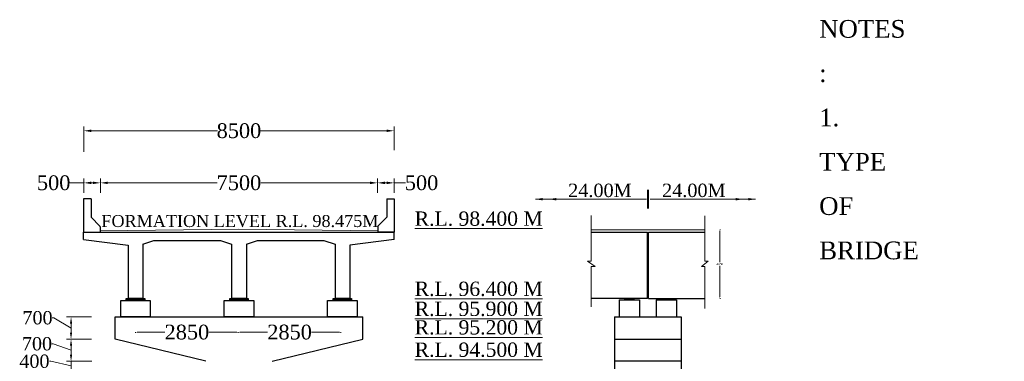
# Model space of a CAD drawing. Header units: millimetres. Extents: x 555781 to 21888299, y -694980 to 71431.
# Tile 7 of 10: x 21655024 to 21721657, y -234777 to -211641. Entities that reach past the tile are written whole.
import ezdxf
from ezdxf.enums import TextEntityAlignment as Align

# ---------------------------------------------------------------- set-up
doc = ezdxf.new("R2010")
doc.units = ezdxf.units.MM
doc.header["$LTSCALE"] = 1000
doc.header["$MEASUREMENT"] = 0
doc.layers.get('0').update_dxf_attribs({"color": 250})
for name, color, linetype in [('dimension', 71, 'Continuous'), ('plan', 12, 'Continuous'), ('reinforcement', 7, 'Continuous'), ('STRUCTURE', 7, 'Continuous'), ('text', 7, 'Continuous')]:
    doc.layers.add(name, color=color, linetype=linetype)
doc.styles.get("Standard").update_dxf_attribs({"font": 'times.ttf'})
doc.dimstyles.new('Abut-standard', dxfattribs={"dimtxt": 300, "dimasz": 200, "dimexe": 300, "dimexo": 50, "dimgap": 50, "dimtad": 0, "dimtih": 1, "dimtoh": 1, "dimdec": 0, "dimzin": 0, "dimdsep": 46, "dimtxsty": 'Standard', "dimblk": 'OBLIQUE', "dimcen": 0.09, "dimdle": 300, "dimclrd": 256, "dimclre": 256, "dimclrt": 256, "dimadec": 0, "dimazin": 0, "dimtp": 0.9995, "dimtm": 0.9995, "dimtfac": 1, "dimtdec": 0, "dimtix": 1, "dimtofl": 0, "dimtmove": 1, "dimatfit": 3, "dimfxl": 1, "dimtolj": 1, "dimtzin": 0, "dimlwd": 0, "dimlwe": 0, "dimarcsym": 0})
doc.dimstyles.new('pier', dxfattribs={"dimtxt": 150, "dimasz": 100, "dimexe": 50, "dimexo": 50, "dimgap": 50, "dimtad": 0, "dimtih": 1, "dimtoh": 1, "dimdec": 0, "dimzin": 0, "dimdsep": 46, "dimtxsty": 'Standard', "dimcen": 0.09, "dimclrd": 256, "dimclre": 256, "dimadec": 0, "dimazin": 0, "dimtfac": 1, "dimtdec": 0, "dimtix": 1, "dimtofl": 0, "dimtmove": 1, "dimatfit": 3, "dimfxl": 1, "dimtolj": 1, "dimtzin": 0, "dimlwd": 0, "dimlwe": 0, "dimarcsym": 0})

# ---------------------------------------------------------------- blocks, each defined once
blk = doc.blocks.new('*D245')
at = {"layer": 'Defpoints', "color": 0, "linetype": 'Continuous', "transparency": 16777216}
for p in [(21659362, -222691), (21659362, -223412), (21660487, -223412)]:
    blk.add_point(p, dxfattribs=at)
at = {"layer": 'dimension', "linetype": 'Continuous', "lineweight": 9, "transparency": 16777216}
for p, q in [((21659362, -223362), (21659362, -222391)), ((21660487, -223362), (21660487, -222391)), ((21658420, -222691), (21659362, -222691)), ((21659987, -222691), (21659862, -222691))]:
    blk.add_line(p, q, dxfattribs=at)
at = {"layer": 'dimension', "linetype": 'Continuous', "transparency": 16777216}
for points in [[(21659862, -222608), (21659862, -222774), (21659362, -222691)], [(21659987, -222608), (21659987, -222774), (21660487, -222691)]]:
    blk.add_solid(points, dxfattribs=at)
at = {"layer": 'dimension', "linetype": 'Continuous', "transparency": 16777216, "insert": (21657324, -222691), "char_height": 800, "attachment_point": 5}
blk.add_mtext('\\A1;{\\H1.25x;500}', dxfattribs=at)
blk = doc.blocks.new('*D246')
at = {"layer": 'Defpoints', "color": 0, "linetype": 'Continuous', "transparency": 16777216}
for p in [(21679237, -222691), (21660487, -223352), (21679237, -223415)]:
    blk.add_point(p, dxfattribs=at)
at = {"layer": 'dimension', "linetype": 'Continuous', "lineweight": 9, "transparency": 16777216}
for p, q in [((21660487, -223302), (21660487, -222391)), ((21679237, -223365), (21679237, -222391)), ((21660987, -222691), (21668389, -222691)), ((21678737, -222691), (21671335, -222691))]:
    blk.add_line(p, q, dxfattribs=at)
at = {"layer": 'dimension', "linetype": 'Continuous', "transparency": 16777216}
for points in [[(21660987, -222608), (21660987, -222774), (21660487, -222691)], [(21678737, -222608), (21678737, -222774), (21679237, -222691)]]:
    blk.add_solid(points, dxfattribs=at)
at = {"layer": 'dimension', "linetype": 'Continuous', "transparency": 16777216, "insert": (21669862, -222691), "char_height": 800, "attachment_point": 5}
blk.add_mtext('\\A1;{\\H1.25x;7500}', dxfattribs=at)
blk = doc.blocks.new('*D247')
at = {"layer": 'Defpoints', "color": 0, "linetype": 'Continuous', "transparency": 16777216}
for p in [(21680362, -222691), (21679237, -223412), (21680362, -223412)]:
    blk.add_point(p, dxfattribs=at)
at = {"layer": 'dimension', "linetype": 'Continuous', "lineweight": 9, "transparency": 16777216}
for p, q in [((21679237, -223362), (21679237, -222391)), ((21680362, -223362), (21680362, -222391)), ((21679737, -222691), (21679862, -222691)), ((21681124, -222691), (21680362, -222691))]:
    blk.add_line(p, q, dxfattribs=at)
at = {"layer": 'dimension', "linetype": 'Continuous', "transparency": 16777216}
for points in [[(21679737, -222608), (21679737, -222774), (21679237, -222691)], [(21679862, -222608), (21679862, -222774), (21680362, -222691)]]:
    blk.add_solid(points, dxfattribs=at)
at = {"layer": 'dimension', "linetype": 'Continuous', "transparency": 16777216, "insert": (21682220, -222691), "char_height": 800, "attachment_point": 5}
blk.add_mtext('\\A1;{\\H1.25x;500}', dxfattribs=at)
blk = doc.blocks.new('*D248')
at = {"layer": 'Defpoints', "color": 0, "linetype": 'Continuous', "transparency": 16777216}
for p in [(21680362, -219165), (21680362, -220523), (21659362, -220650)]:
    blk.add_point(p, dxfattribs=at)
at = {"layer": 'dimension', "linetype": 'Continuous', "lineweight": 9, "transparency": 16777216}
for p, q in [((21659362, -220600), (21659362, -218865)), ((21659862, -219165), (21668406, -219165)), ((21679862, -219165), (21671318, -219165)), ((21680362, -220473), (21680362, -218865))]:
    blk.add_line(p, q, dxfattribs=at)
at = {"layer": 'dimension', "linetype": 'Continuous', "transparency": 16777216}
for points in [[(21659862, -219082), (21659862, -219248), (21659362, -219165)], [(21679862, -219082), (21679862, -219248), (21680362, -219165)]]:
    blk.add_solid(points, dxfattribs=at)
at = {"layer": 'dimension', "linetype": 'Continuous', "transparency": 16777216, "insert": (21669862, -219165), "char_height": 800, "attachment_point": 5}
blk.add_mtext('\\A1;{\\H1.25x;8500}', dxfattribs=at)
blk = doc.blocks.new('*D254')
at = {"layer": 'Defpoints', "color": 0, "linetype": 'Continuous', "transparency": 16777216}
for p in [(21701384, -225864), (21702404, -225864), (21701384, -230514)]:
    blk.add_point(p, dxfattribs=at)
at = {"layer": 'reinforcement', "linetype": 'Continuous', "lineweight": 0, "transparency": 16777216}
for p, q in [((21702403, -225864), (21702454, -225864)), ((21702404, -225964), (21702404, -228063)), ((21702404, -230414), (21702404, -228315)), ((21702403, -230514), (21702454, -230514))]:
    blk.add_line(p, q, dxfattribs=at)
at = {"layer": 'reinforcement', "linetype": 'Continuous', "transparency": 16777216}
for points in [[(21702387, -225964), (21702420, -225964), (21702404, -225864)], [(21702387, -230414), (21702420, -230414), (21702404, -230514)]]:
    blk.add_solid(points, dxfattribs=at)
at = {"layer": 'reinforcement', "color": 0, "linetype": 'Continuous', "transparency": 16777216, "insert": (21702404, -228189), "char_height": 150, "attachment_point": 5}
blk.add_mtext('\\A1;4650', dxfattribs=at)
blk = doc.blocks.new('*D255')
at = {"layer": 'Defpoints', "color": 0, "linetype": 'Continuous', "transparency": 16777216}
for p in [(21662865, -231775), (21669815, -231775), (21669815, -232804)]:
    blk.add_point(p, dxfattribs=at)
at = {"layer": 'reinforcement', "linetype": 'Continuous', "lineweight": 0, "transparency": 16777216}
for p, q in [((21662865, -232803), (21662865, -232854)), ((21662965, -232804), (21664856, -232804)), ((21669715, -232804), (21667824, -232804)), ((21669815, -232803), (21669815, -232854))]:
    blk.add_line(p, q, dxfattribs=at)
at = {"layer": 'reinforcement', "linetype": 'Continuous', "transparency": 16777216}
for points in [[(21662965, -232787), (21662965, -232820), (21662865, -232804)], [(21669715, -232787), (21669715, -232820), (21669815, -232804)]]:
    blk.add_solid(points, dxfattribs=at)
at = {"layer": 'reinforcement', "color": 0, "linetype": 'Continuous', "transparency": 16777216, "insert": (21666340, -232804), "char_height": 150, "attachment_point": 5}
blk.add_mtext('\\A1;{\\H6.6667x;2850}', dxfattribs=at)
blk = doc.blocks.new('*D256')
at = {"layer": 'Defpoints', "color": 0, "linetype": 'Continuous', "transparency": 16777216}
for p in [(21669815, -231775), (21676764, -231775), (21676764, -232803)]:
    blk.add_point(p, dxfattribs=at)
at = {"layer": 'reinforcement', "linetype": 'Continuous', "lineweight": 0, "transparency": 16777216}
for p, q in [((21669815, -232803), (21669815, -232853)), ((21669915, -232803), (21671805, -232803)), ((21676664, -232803), (21674774, -232803)), ((21676764, -232803), (21676764, -232853))]:
    blk.add_line(p, q, dxfattribs=at)
at = {"layer": 'reinforcement', "linetype": 'Continuous', "transparency": 16777216}
for points in [[(21669915, -232787), (21669915, -232820), (21669815, -232803)], [(21676664, -232787), (21676664, -232820), (21676764, -232803)]]:
    blk.add_solid(points, dxfattribs=at)
at = {"layer": 'reinforcement', "color": 0, "linetype": 'Continuous', "transparency": 16777216, "insert": (21673289, -232803), "char_height": 150, "attachment_point": 5}
blk.add_mtext('\\A1;{\\H6.6667x;2850}', dxfattribs=at)
blk = doc.blocks.new('*D237')
at = {"layer": 'Defpoints', "color": 0, "linetype": 'Continuous', "transparency": 16777216}
for p in [(21659963, -234777), (21658500, -235377), (21659929, -235377)]:
    blk.add_point(p, dxfattribs=at)
at = {"layer": 'dimension', "linetype": 'Continuous', "lineweight": 13, "transparency": 16777216}
for p, q in [((21658500, -234327), (21658500, -233877)), ((21657134, -234777), (21657034, -234777)), ((21658500, -235077), (21657134, -234777)), ((21659913, -234777), (21658200, -234777)), ((21658500, -234777), (21658500, -235377)), ((21659879, -235377), (21658200, -235377)), ((21658500, -235827), (21658500, -236277))]:
    blk.add_line(p, q, dxfattribs=at)
at = {"layer": 'dimension', "linetype": 'Continuous', "transparency": 16777216}
for points in [[(21658425, -234327), (21658575, -234327), (21658500, -234777)], [(21658425, -235827), (21658575, -235827), (21658500, -235377)]]:
    blk.add_solid(points, dxfattribs=at)
at = {"layer": 'dimension', "linetype": 'Continuous', "transparency": 16777216, "insert": (21656022, -234777), "char_height": 650, "attachment_point": 5}
blk.add_mtext('\\A1;{\\H1.3846x;400}', dxfattribs=at)
blk = doc.blocks.new('*D238')
at = {"layer": 'Defpoints', "color": 0, "linetype": 'Continuous', "transparency": 16777216}
for p in [(21658500, -233276), (21659940, -233276), (21659963, -234777)]:
    blk.add_point(p, dxfattribs=at)
at = {"layer": 'dimension', "linetype": 'Continuous', "lineweight": 13, "transparency": 16777216}
for p, q in [((21657294, -233592), (21657194, -233592)), ((21658500, -234026), (21657294, -233592)), ((21659890, -233276), (21658200, -233276)), ((21658500, -234327), (21658500, -233726)), ((21659913, -234777), (21658200, -234777))]:
    blk.add_line(p, q, dxfattribs=at)
at = {"layer": 'dimension', "linetype": 'Continuous', "transparency": 16777216}
for points in [[(21658425, -233726), (21658575, -233726), (21658500, -233276)], [(21658425, -234327), (21658575, -234327), (21658500, -234777)]]:
    blk.add_solid(points, dxfattribs=at)
at = {"layer": 'dimension', "linetype": 'Continuous', "transparency": 16777216, "insert": (21656196, -233592), "char_height": 650, "attachment_point": 5}
blk.add_mtext('\\A1;{\\H1.3846x;700}', dxfattribs=at)
blk = doc.blocks.new('*D239')
at = {"layer": 'Defpoints', "color": 0, "linetype": 'Continuous', "transparency": 16777216}
for p in [(21658500, -231775), (21659940, -231775), (21659940, -233276)]:
    blk.add_point(p, dxfattribs=at)
at = {"layer": 'dimension', "linetype": 'Continuous', "lineweight": 13, "transparency": 16777216}
for p, q in [((21657330, -231832), (21657230, -231832)), ((21658500, -232525), (21657330, -231832)), ((21659890, -231775), (21658200, -231775)), ((21658500, -232826), (21658500, -232225)), ((21659890, -233276), (21658200, -233276))]:
    blk.add_line(p, q, dxfattribs=at)
at = {"layer": 'dimension', "linetype": 'Continuous', "transparency": 16777216}
for points in [[(21658425, -232225), (21658575, -232225), (21658500, -231775)], [(21658425, -232826), (21658575, -232826), (21658500, -233276)]]:
    blk.add_solid(points, dxfattribs=at)
at = {"layer": 'dimension', "linetype": 'Continuous', "transparency": 16777216, "insert": (21656232, -231832), "char_height": 650, "attachment_point": 5}
blk.add_mtext('\\A1;{\\H1.3846x;700}', dxfattribs=at)

msp = doc.modelspace()

# ---------------------------------------------------------------- hatches: boundary and pattern name
at = {"layer": 'plan', "linetype": 'Continuous'}
h = msp.add_hatch(dxfattribs=at)
h.set_pattern_fill('ANSI31', color=256, scale=2.50025, style=0)
h.set_pattern_definition([(45, (12154415.91967, 3225734.91658), (-0.22099296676, 0.22099296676), [])])
h.paths.add_polyline_path([(21663488.1, -230654.9), (21663488.1, -230524.9), (21662238, -230524.9), (21662238, -230654.9)])
h = msp.add_hatch(dxfattribs=at)
h.set_pattern_fill('ANSI31', color=256, scale=2.50025, style=0)
h.set_pattern_definition([(45, (12161416.26967, 3225734.91658), (-0.22099296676, 0.22099296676), [])])
h.paths.add_polyline_path([(21670488.4, -230654.9), (21670488.4, -230524.9), (21669238.3, -230524.9), (21669238.3, -230654.9)])
h = msp.add_hatch(dxfattribs=at)
h.set_pattern_fill('ANSI31', color=256, scale=2.50025, style=0)
h.set_pattern_definition([(45, (12168416.61967, 3225734.91658), (-0.22099296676, 0.22099296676), [])])
h.paths.add_polyline_path([(21677488.8, -230654.9), (21677488.8, -230524.9), (21676238.7, -230524.9), (21676238.7, -230654.9)])
at = {"layer": 'STRUCTURE'}
for points in [[(21695974.3, -230514.1), (21695974.3, -230611.6), (21696599.3, -230611.6), (21696599.3, -230514.1)], [(21698474.3, -230514.1), (21698474.3, -230611.6), (21699099.3, -230611.6), (21699099.3, -230514.1)]]:
    msp.add_hatch(color=7, dxfattribs=at).paths.add_polyline_path(points)

# ---------------------------------------------------------------- linework, layer by layer
at = {"layer": 'plan', "color": 0, "linetype": 'Continuous', "lineweight": 9}
for p, q in [((21697512.8, -224424.4), (21697512.8, -223173.2)), ((21697575.3, -224424.4), (21697575.3, -223173.2)), ((21693692.7, -224899.2), (21693692.7, -227994.7)), ((21701384, -224919.7), (21701384, -227994.7)), ((21693692.7, -225863.7), (21701384, -225863.7)), ((21693692.7, -227994.7), (21693458.3, -227994.7)), ((21693458.3, -227994.7), (21693962.9, -228354.7)), ((21693962.9, -228354.7), (21693692.7, -228354.7)), ((21693692.7, -228354.7), (21693692.7, -231092.5)), ((21701620.2, -227994.7), (21701167, -228354.7)), ((21701167, -228354.7), (21701384, -228354.7)), ((21701384, -227994.7), (21701620.2, -227994.7)), ((21701384, -228354.7), (21701384, -231193.2))]:
    msp.add_line(p, q, dxfattribs=at)
at = {"layer": 'plan', "linetype": 'Continuous'}
for p, q in [((21659851.5, -223774.4), (21659350.9, -223774.4)), ((21659350.9, -223774.4), (21659350.9, -226024.6)), ((21659851.5, -223774.4), (21659851.5, -225025)), ((21679875.3, -223774.4), (21679875.3, -225025)), ((21679875.3, -223774.4), (21680375.8, -223774.4)), ((21680375.8, -223774.4), (21680375.8, -226024.6)), ((21660457.7, -225630.7), (21659851.5, -225025)), ((21679269, -225630.7), (21679875.3, -225025)), ((21660476, -225674.9), (21660476, -226024.6)), ((21679250.7, -225674.9), (21679250.7, -226024.6)), ((21659350.9, -226024.6), (21680373, -226024.6)), ((21659350.9, -226525.1), (21659350.9, -226024.6)), ((21659350.9, -226024.6), (21660476, -226024.6)), ((21659350.9, -226525.1), (21662354.1, -226900.5)), ((21680373, -226525.1), (21677369.8, -226900.5)), ((21680375.8, -226024.6), (21679250.7, -226024.6)), ((21680373, -226525.1), (21680373, -226024.6)), ((21680373, -226525.1), (21680373, -226024.6)), ((21662354.1, -226900.5), (21662354.1, -230523.7)), ((21662354.1, -226900.5), (21662354.1, -230523.7)), ((21663355.1, -226838), (21664105.9, -226587.7)), ((21663355.1, -226838), (21663355.1, -230523.7)), ((21664105.9, -226587.7), (21668603, -226587.7)), ((21668603, -226587.7), (21669353.8, -226838)), ((21669353.8, -226838), (21669353.8, -230523.7)), ((21670372.9, -226838), (21671123.7, -226587.7)), ((21670372.9, -226838), (21670372.9, -230523.7)), ((21671123.7, -226587.7), (21675618, -226587.7)), ((21675618, -226587.7), (21676368.8, -226838)), ((21676368.8, -226838), (21676368.8, -230523.7)), ((21677369.8, -226900.5), (21677369.8, -230523.7)), ((21662238, -230524.9), (21663488.1, -230524.9)), ((21662238, -230654.9), (21662238, -230524.9)), ((21663363.2, -230524.9), (21662362.8, -230524.9)), ((21662362.8, -230524.9), (21663363.2, -230524.9)), ((21663488.1, -230524.9), (21663488.1, -230654.9)), ((21669238.3, -230654.9), (21669238.3, -230524.9)), ((21669238.3, -230524.9), (21670488.4, -230524.9)), ((21669363.1, -230524.9), (21670363.6, -230524.9)), ((21670363.6, -230524.9), (21669363.2, -230524.9)), ((21670488.4, -230524.9), (21670488.4, -230654.9)), ((21676238.7, -230654.9), (21676238.7, -230524.9)), ((21676238.7, -230524.9), (21677488.8, -230524.9)), ((21676363.5, -230524.9), (21677363.9, -230524.9)), ((21677363.9, -230524.9), (21676363.5, -230524.9)), ((21677488.8, -230524.9), (21677488.8, -230654.9)), ((21661862.9, -231775.1), (21661862.9, -230654.9)), ((21661862.9, -230654.9), (21663863.1, -230654.9)), ((21663863.1, -230654.9), (21663863.1, -231775.1)), ((21668863.3, -230654.9), (21670863.5, -230654.9)), ((21668863.3, -231775.1), (21668863.3, -230654.9)), ((21670863.5, -230654.9), (21670863.5, -231775.1)), ((21675863.6, -230654.9), (21677863.8, -230654.9)), ((21675863.6, -231775.1), (21675863.6, -230654.9)), ((21677863.8, -230654.9), (21677863.8, -231775.1)), ((21661487.6, -233275.9), (21661487.6, -231775.1)), ((21661487.6, -231775.1), (21678239.2, -231775.1)), ((21663863.1, -231775.1), (21661862.9, -231775.1)), ((21670863.5, -231775.1), (21668863.3, -231775.1)), ((21677863.8, -231775.1), (21675863.6, -231775.1)), ((21678239.2, -233275.9), (21678239.2, -231775.1)), ((21667612.2, -234776.7), (21661487.6, -233275.9)), ((21672112, -234776.7), (21678239.2, -233275.9))]:
    msp.add_line(p, q, dxfattribs=at)
at = {"layer": 'plan', "linetype": 'Continuous', "lineweight": 9}
for p in [(21660469.8, -225930.8), (21679250.6, -225930.7)]:
    msp.add_line(p, (21669862, -225836.9), dxfattribs=at)
at = {"layer": 'plan', "color": 0, "linetype": 'Continuous'}
for p, q in [((21693692.7, -226020.1), (21697506.2, -226020.1)), ((21697506.2, -230514.1), (21697506.2, -226020.1)), ((21697568.8, -226020.1), (21701384, -226020.1)), ((21697568.8, -230514.1), (21697568.8, -226020.1)), ((21697506.2, -230514.1), (21693692.7, -230514.1)), ((21697568.8, -230514.1), (21701384, -230514.1))]:
    msp.add_line(p, q, dxfattribs=at)
at = {"layer": 'plan', "linetype": 'Continuous'}
for centre, start, end in [((21660413.5, -225674.9), 0, 45.028611), ((21679313.2, -225674.9), 134.971389, 180)]:
    msp.add_arc(centre, 62.5, start, end, dxfattribs=at)
at = {"layer": 'reinforcement', "color": 0, "linetype": 'Continuous'}
for p, q in [((21663363.2, -230524.9), (21662362.8, -230524.9)), ((21669363.2, -230524.9), (21669814.7, -230524.9)), ((21676363.5, -230524.9), (21676866.7, -230524.9)), ((21695286.8, -233275.9), (21699786.8, -233275.9))]:
    msp.add_line(p, q, dxfattribs=at)
at = {"layer": 'STRUCTURE', "color": 7}
for p, q in [((21695974.3, -230611.6), (21695974.3, -230514.1)), ((21695974.3, -230514.1), (21696599.3, -230514.1)), ((21696599.3, -230611.6), (21696599.3, -230514.1)), ((21698474.3, -230514.1), (21699099.3, -230514.1)), ((21698474.3, -230611.6), (21698474.3, -230514.1)), ((21699099.3, -230611.6), (21699099.3, -230514.1)), ((21695599.3, -230611.6), (21695599.3, -231754.1)), ((21695599.3, -230611.6), (21696974.3, -230611.6)), ((21696974.3, -230611.6), (21696974.3, -231754.1)), ((21698099.3, -230611.6), (21699474.3, -230611.6)), ((21698099.3, -230611.6), (21698099.3, -231754.1)), ((21699474.3, -230611.6), (21699474.3, -231754.1)), ((21695286.8, -231754.1), (21695286.8, -248502.2)), ((21695286.8, -231754.1), (21699786.8, -231754.1)), ((21699786.8, -231754.1), (21699786.8, -248502.2)), ((21695286.8, -234754), (21699786.8, -234754))]:
    msp.add_line(p, q, dxfattribs=at)

# ---------------------------------------------------------------- texts
at = {"color": 0, "insert": (21709130.3, -211662.4), "char_height": 1200, "width": 39.735, "attachment_point": 1}
msp.add_mtext("\\pxsm1.5;NOTES :\\P1. TYPE OF BRIDGE ^I^I^IHIGH LEVEL  \\P2. LENGTH OF BRIDGE^I^I^I144.00 M.  (06 SAPN OF 24.00 M. EACH) &\\P^I ^I^I^I^I^I^I02 NOS ABUTMENT @ 6.50 M EACH\\P3. OVERALL WIDTH  ^I^I^I8.50 M.\\P4. CARRIAGE WAY^I^I^I7.50 MTS\\P5. FORMATION LEVEL^I^I^IR.L. 98.475 M.\\P6. SOFFIT LEVEL^I^I^I^IR.L. 96.400 M.^I^I^I^I\\P7. H.F.L.^I^I^I^I^IR.L. 94.800 M\\P8. L.W.L./L.B.L.                                     ^IR.L. 89.320 M /R.L. 88.130 M\\P9. DESIGN DISCHARGE                   ^I1072.606 CUMECS\\P10. DESIGN VELOCITY                       ^I3.490 M/SEC  \\P11. CATCHMENT AREA^I^I^I142.547 Sq/KM. \\P12. TYPE OF FOUNDATION^I^IEND BEARING PILE FOUNDATION\\P13. FOUNDATION LEVEL^I^I\\P^I^I^I ^I^IA. ABUTMENT^I^IA1 R.L. 67.215 M & A2 R.L. 67.200 M\\P^I^I ^I^IB. PIER^I^I^IP1 R.L. 67.265 M, P2 R.L. 67.870 M, P3 R.L. 66.950 M\\P ^I^I^I^I^I^IP4 R.L. 67.000 M & P5 R.L. 67.370 M\\P14. TYPE OF SUBSTRUCTURE^I^IR.C.C. SOLID CIRCULAR PIER\\P15. TYPE OF SUPER STRUCTURE^IR.C.C. T-BEAM SLAB\\P16. TYPE OF ABUTMENT^I^IR.C.C. BOX TYPE\\P17. DESIGN LOAD^I^I^I^ICLASS 70-R LOADING FOR ONE LANE  OR \\P     ^I^I^I^I^I^ICALSS-A LOADING FOR TWO LANE WHICHEVER\\P^I ^I^I^I^I^I^IPRODUCES SEVER EFFECT.\\P18. EXPANSION JOINT^I^I^ISTRIP SEAL TYPE EXPANSION JOINT.\\P19. TYPE OF BEARING^I^I^IELASTOMERIC NEOPRENE BEARING.\\P20. RAILING^I^I^I^IR.C.C. CRASH BARRIER\\P21. NAME PLATE^I^I^I^IAS PER DEPARTMENTAL DRAWING\\P22. APPROACH SLAB^I^I^ISTRUCTURAL APPROACH SLAB\\P23. S.B.C.^I^I^I^I^I30 T/M²\\P24.  SCOUR LEVEL\\P   ^I i) FOR PIER^I^I^IR.L. 82.800 M OR UPTO ROCK LEVEL\\P ^I^I^I^I^I^IWHICHEVER IS HIGHER. \\P^I^I^I^I ^Iii) FOR ABUTMENT^I^IR.L. 87.180 OR UPTO ROCK LEVEL\\P ^I^I^I^I^I^IWHICHEVER IS HIGHER. \\P25. KERB, WEARING COAT, DRAINAGE SPOUT AS PER STANDARD DRAWINGS & MORT'H.", dxfattribs=at)
at = {"layer": 'plan', "color": 0, "linetype": 'Continuous'}
msp.add_text('FORMATION LEVEL R.L. 98.475M', height=812.5, dxfattribs=at).set_placement((21660553.2, -225682))
at = {"layer": 'text', "color": 7, "lineweight": 13}
for p in [(21692140.3, -222746.3), (21698497.2, -222746.3)]:
    msp.add_text('24.00M', height=906.25, dxfattribs=at).set_placement(p, align=Align.TOP_LEFT)
at = {"layer": 'text', "lineweight": 9, "char_height": 968.75, "width": 23164.122, "attachment_point": 1}
for s, insert in [('{\\LR.L. 98.400 M}', (21681756.9, -224629.8)), ('{\\LR.L. 96.400 M}', (21681756.9, -229380.7)), ('{\\LR.L. 95.900 M}', (21681756.9, -230735.7)), ('{\\LR.L. 95.200 M}', (21681756.9, -231991.2)), ('{\\LR.L. 94.500 M}', (21681756.9, -233504.6))]:
    msp.add_mtext(s, dxfattribs=dict(at, insert=insert))

# ---------------------------------------------------------------- dimensions: what is measured, and where the dimension line sits
at = {"layer": 'dimension', "color": 3, "linetype": 'Continuous'}
for base, p1, p2, text, picture, middle in [((21680362, -219165), (21659362, -220649.7), (21680362, -220523.4), '{\\H1.25x;8500}', '*D248', (21669862, -219165)), ((21679236.8, -222691), (21660487.2, -223351.5), (21679236.8, -223415.2), '{\\H1.25x;7500}', '*D246', (21669862, -222691))]:
    dim = msp.add_linear_dim(base=base, p1=p1, p2=p2, text=text, dimstyle='Abut-standard', override={"dimtxt": 800, "dimasz": 500, "dimsah": 1, "dimlwd": 9, "dimlwe": 9}, dxfattribs=at)
    dim.commit()
    dim.dimension.update_dxf_attribs({"geometry": picture, "text_midpoint": middle})
for base, p1, p2, angle, text, override, picture, middle in [((21659362, -222691), (21660487.2, -223411.8), (21659362, -223411.8), 180, '{\\H1.25x;500}', {"dimtxt": 800, "dimasz": 500, "dimsah": 1, "dimlwd": 9, "dimlwe": 9}, '*D245', (21657324.5, -222502)), ((21658500.2, -231775.1), (21659939.7, -233275.9), (21659939.7, -231775.1), 90, '{\\H1.3846x;700}', {"dimtxt": 650, "dimasz": 450, "dimsah": 1, "dimlwd": 13, "dimlwe": 13}, '*D239', (21657180.4, -231831.8)), ((21658500.2, -233275.9), (21659963.4, -234776.7), (21659939.7, -233275.9), 90, '{\\H1.3846x;700}', {"dimtxt": 650, "dimasz": 450, "dimsah": 1, "dimlwd": 13, "dimlwe": 13}, '*D238', (21657143.9, -233591.8)), ((21658500.2, -235377.1), (21659963.4, -234776.7), (21659928.9, -235377.1), 90, '{\\H1.3846x;400}', {"dimtxt": 650, "dimasz": 450, "dimsah": 1, "dimlwd": 13, "dimlwe": 13}, '*D237', (21656984.4, -234776.7))]:
    dim = msp.add_linear_dim(base=base, p1=p1, p2=p2, angle=angle, text=text, dimstyle='Abut-standard', override=override, dxfattribs=at)
    dim.commit()
    dim.dimension.update_dxf_attribs({"geometry": picture, "text_midpoint": middle, "dimtype": 160})
dim = msp.add_linear_dim(base=(21680362, -222691), p1=(21679236.8, -223411.8), p2=(21680362, -223411.8), text='{\\H1.25x;500}', dimstyle='Abut-standard', override={"dimtxt": 800, "dimasz": 500, "dimsah": 1, "dimlwd": 9, "dimlwe": 9}, dxfattribs=at)
dim.commit()
dim.dimension.update_dxf_attribs({"geometry": '*D247', "text_midpoint": (21682220, -222542.5), "dimtype": 160})
at = {"layer": 'reinforcement', "color": 0, "linetype": 'Continuous'}
dim = msp.add_linear_dim(base=(21702403.6, -225863.7), p1=(21701384, -230514.1), p2=(21701384, -225863.7), angle=90, dimstyle='pier', override={"dimpost": '\\X', "dimfxl": 0.25, "dimfxlon": 1}, dxfattribs=at)
dim.commit()
dim.dimension.update_dxf_attribs({"geometry": '*D254', "text_midpoint": (21702403.6, -228188.9)})
for base, p1, p2, picture, middle in [((21669814.7, -232803.7), (21662865.2, -231775.1), (21669814.7, -231775.1), '*D255', (21666340, -232803.7)), ((21676764.2, -232803.5), (21669814.7, -231774.8), (21676764.2, -231774.8), '*D256', (21673289.5, -232803.5))]:
    dim = msp.add_linear_dim(base=base, p1=p1, p2=p2, text='{\\H6.6667x;2850}', dimstyle='pier', override={"dimpost": '\\X', "dimfxl": 0.25, "dimfxlon": 1}, dxfattribs=at)
    dim.commit()
    dim.dimension.update_dxf_attribs({"geometry": picture, "text_midpoint": middle})

# ---------------------------------------------------------------- leaders
at = {"layer": 'dimension', "color": 3, "linetype": 'Continuous'}
for points in [[(21689922.1, -223798.8), (21696587.1, -223798.8)], [(21690834.3, -223798.8), (21697434.2, -223798.8)], [(21703976.8, -223798.8), (21697698.1, -223798.8)], [(21704823.9, -223798.8), (21698545.2, -223798.8)]]:
    msp.add_leader(points, dimstyle='Abut-standard', override={"dimtxt": 800, "dimasz": 500, "dimlwd": 9, "dimlwe": 9}, dxfattribs=at)

doc.saveas('drawing.dxf')
